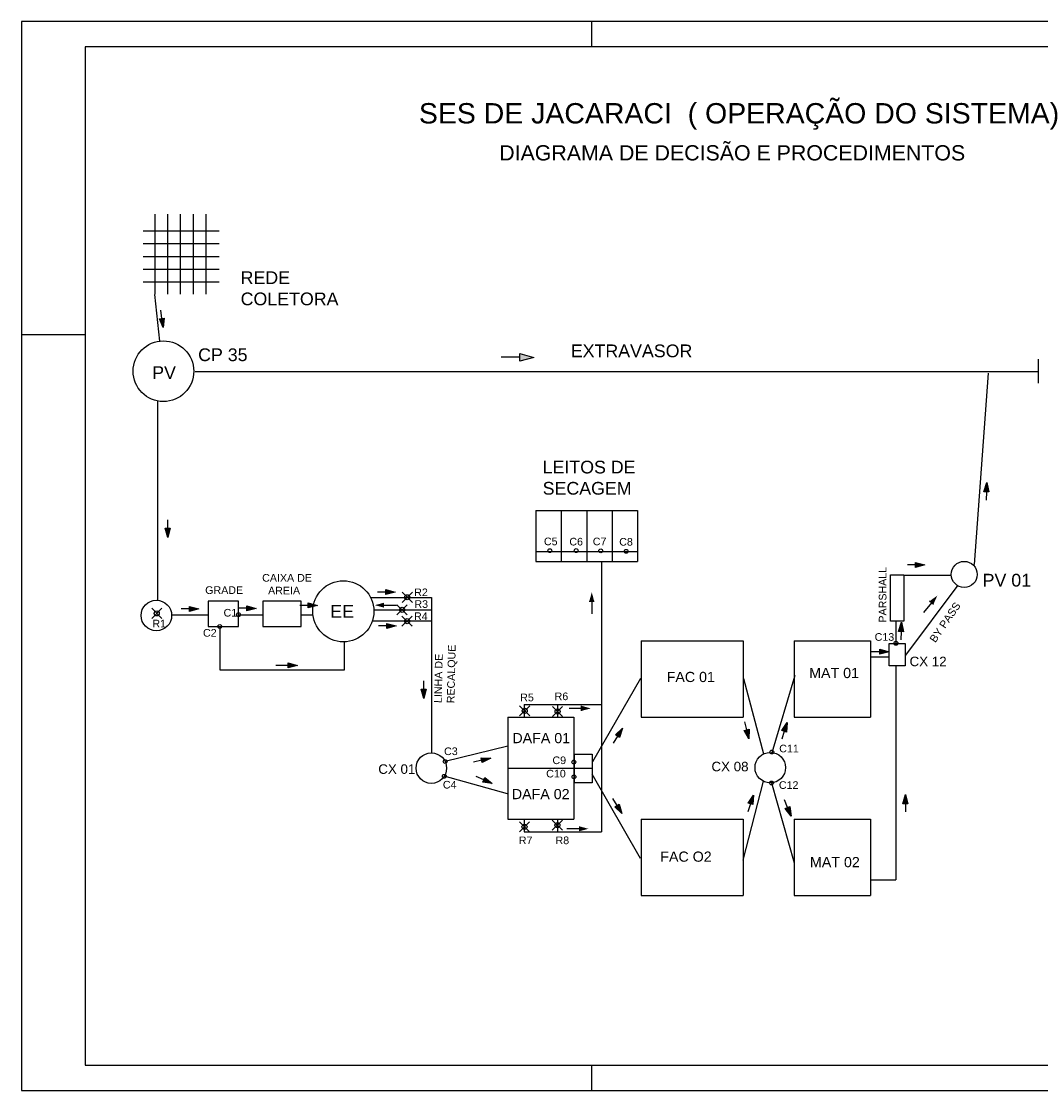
# Model space of a CAD drawing. Extents: x 520.1 to 598, y 318.7 to 360.7.
# Tile 1 of 15: x 520.1 to 560.2, y 318.7 to 360.7. Entities that reach past the tile are written whole.
import ezdxf

# ---------------------------------------------------------------- set-up
doc = ezdxf.new("R2010")
doc.units = 0
doc.layers.get('0').update_dxf_attribs({"color": 5, "linetype": 'CONTINUOUS'})
for name, color, linetype in [('CAIXAS', 4, 'CONTINUOUS'), ('COMPORTAS', 6, 'CONTINUOUS'), ('LIGAÇÃO', 5, 'CONTINUOUS'), ('PADRÃO', 7, 'CONTINUOUS')]:
    doc.layers.add(name, color=color, linetype=linetype)
doc.styles.get("Standard").update_dxf_attribs({"font": 'ARIAL.TTF'})

msp = doc.modelspace()

# ---------------------------------------------------------------- hatches: boundary and pattern name
for color, points in [(5, [(525.567, 349.046), (525.711, 348.695), (525.762, 349.072)]), (11, [(539.72, 347.676), (539.72, 347.381), (540.27, 347.525)]), (5, [(558.145, 342.24), (558.062, 342.61), (557.948, 342.247)]), (5, [(525.8, 340.817), (525.896, 340.451), (525.997, 340.817)]), (5, [(555.268, 339.276), (555.634, 339.372), (555.268, 339.473)]), (5, [(534.457, 338.208), (534.823, 338.305), (534.457, 338.405)]), (102, [(542.45, 337.937), (542.647, 337.937), (542.551, 338.304)]), (102, [(555.812, 337.946), (555.966, 337.822), (556.121, 338.168)]), (5, [(526.75, 337.549), (527.117, 337.645), (526.75, 337.745)]), (5, [(528.997, 337.572), (529.364, 337.668), (528.997, 337.769)]), (5, [(531.405, 337.687), (531.772, 337.784), (531.405, 337.884)]), (102, [(534.396, 337.693), (534.396, 337.89), (534.029, 337.793)]), (5, [(534.502, 336.881), (534.868, 336.977), (534.502, 337.078)]), (5, [(554.793, 336.751), (554.706, 337.12), (554.596, 336.756)]), (5, [(553.859, 335.866), (554.226, 335.962), (553.859, 336.062)]), (102, [(530.997, 335.423), (530.631, 335.524), (530.631, 335.327)]), (5, [(535.852, 334.49), (535.948, 334.123), (536.049, 334.49)]), (102, [(542.146, 333.838), (542.146, 333.641), (542.512, 333.737)]), (5, [(550.204, 332.81), (550.219, 333.188), (550.016, 332.867)]), (5, [(543.645, 332.6), (543.757, 332.962), (543.478, 332.705)]), (5, [(548.539, 332.876), (548.722, 332.544), (548.73, 332.924)]), (5, [(538.249, 331.609), (538.584, 331.787), (538.204, 331.801)]), (5, [(538.268, 330.842), (538.643, 330.788), (538.345, 331.024)]), (5, [(548.879, 329.957), (548.904, 330.335), (548.692, 330.019)]), (5, [(554.965, 329.995), (554.867, 330.361), (554.768, 329.994)]), (5, [(543.458, 329.872), (543.731, 329.61), (543.625, 329.975)]), (5, [(550.152, 329.81), (550.378, 329.506), (550.335, 329.884)]), (102, [(542.053, 329.109), (542.053, 328.912), (542.419, 329.008)])]:
    msp.add_hatch(color=color).paths.add_polyline_path(points)

# ---------------------------------------------------------------- linework, layer by layer
at = {"color": 6}
for p, q in [((525.39, 353.154), (525.39, 350.008)), ((525.89, 353.154), (525.89, 350.008)), ((526.39, 353.154), (526.39, 350.008)), ((526.89, 353.154), (526.89, 350.008)), ((527.39, 353.154), (527.39, 350.008)), ((524.927, 352.493), (527.915, 352.493)), ((524.927, 351.993), (527.915, 351.993)), ((524.927, 351.493), (527.915, 351.493)), ((524.927, 350.993), (527.915, 350.993)), ((524.927, 350.493), (527.915, 350.493))]:
    msp.add_line(p, q, dxfattribs=at)
for p, q in [((525.379, 349.997), (525.573, 348.165)), ((525.567, 349.046), (525.762, 349.072)), ((525.711, 348.695), (525.567, 349.046)), ((525.664, 349.058), (525.621, 349.38)), ((525.762, 349.072), (525.711, 348.695)), ((558.122, 346.903), (557.57, 339.396)), ((557.948, 342.247), (558.062, 342.61)), ((558.062, 342.61), (558.145, 342.24)), ((558.145, 342.24), (557.948, 342.247)), ((558.047, 342.244), (558.035, 341.92)), ((525.898, 340.817), (525.898, 341.142)), ((525.896, 340.451), (525.8, 340.817)), ((525.8, 340.817), (525.997, 340.817)), ((525.997, 340.817), (525.896, 340.451)), ((555.268, 339.374), (554.944, 339.374)), ((555.268, 339.276), (555.268, 339.473)), ((555.268, 339.473), (555.634, 339.372)), ((555.634, 339.372), (555.268, 339.276)), ((534.457, 338.306), (534.132, 338.306)), ((534.457, 338.208), (534.457, 338.405)), ((534.457, 338.405), (534.823, 338.305)), ((534.823, 338.305), (534.457, 338.208)), ((526.75, 337.549), (526.75, 337.745)), ((526.75, 337.745), (527.117, 337.645)), ((528.997, 337.572), (528.997, 337.769)), ((528.997, 337.769), (529.364, 337.668)), ((531.406, 337.785), (531.081, 337.785)), ((531.405, 337.687), (531.405, 337.884)), ((531.405, 337.884), (531.772, 337.784)), ((531.772, 337.784), (531.405, 337.687)), ((525.665, 337.271), (525.665, 337.271)), ((526.751, 337.646), (526.426, 337.646)), ((527.117, 337.645), (526.75, 337.549)), ((528.997, 337.67), (528.673, 337.67)), ((529.364, 337.668), (528.997, 337.572)), ((534.502, 336.979), (534.177, 336.979)), ((534.502, 337.078), (534.868, 336.977)), ((534.502, 336.881), (534.502, 337.078)), ((534.868, 336.977), (534.502, 336.881)), ((554.493, 337.17), (554.493, 336.288)), ((554.6, 336.757), (554.715, 337.119)), ((554.715, 337.119), (554.796, 336.748)), ((554.796, 336.748), (554.6, 336.757)), ((554.695, 336.754), (554.687, 336.429)), ((553.859, 335.866), (553.859, 336.062)), ((553.859, 336.062), (554.226, 335.962)), ((553.86, 335.964), (553.535, 335.964)), ((554.226, 335.962), (553.859, 335.866)), ((535.95, 334.489), (535.95, 334.814)), ((535.852, 334.49), (536.049, 334.49)), ((535.948, 334.123), (535.852, 334.49)), ((536.049, 334.49), (535.948, 334.123)), ((548.634, 332.9), (548.556, 333.215)), ((550.016, 332.867), (550.219, 333.188)), ((550.219, 333.188), (550.204, 332.81)), ((543.562, 332.653), (543.39, 332.377)), ((543.478, 332.705), (543.757, 332.962)), ((543.645, 332.6), (543.478, 332.705)), ((543.757, 332.962), (543.645, 332.6)), ((548.539, 332.876), (548.73, 332.924)), ((548.722, 332.544), (548.539, 332.876)), ((548.73, 332.924), (548.722, 332.544)), ((550.204, 332.81), (550.016, 332.867)), ((550.111, 332.839), (550.016, 332.528)), ((538.204, 331.801), (538.584, 331.787)), ((538.249, 331.609), (538.204, 331.801)), ((538.227, 331.705), (537.911, 331.631)), ((538.584, 331.787), (538.249, 331.609)), ((538.307, 330.932), (538.008, 331.059)), ((538.268, 330.842), (538.345, 331.024)), ((538.345, 331.024), (538.643, 330.788)), ((538.643, 330.788), (538.268, 330.842)), ((543.541, 329.923), (543.372, 330.2)), ((548.692, 330.019), (548.904, 330.335)), ((548.904, 330.335), (548.879, 329.957)), ((550.243, 329.846), (550.122, 330.148)), ((554.768, 329.994), (554.867, 330.361)), ((554.867, 330.361), (554.965, 329.995)), ((543.458, 329.872), (543.625, 329.975)), ((543.731, 329.61), (543.458, 329.872)), ((543.625, 329.975), (543.731, 329.61)), ((548.786, 329.989), (548.684, 329.68)), ((548.879, 329.957), (548.692, 330.019)), ((550.152, 329.81), (550.335, 329.884)), ((550.378, 329.506), (550.152, 329.81)), ((550.335, 329.884), (550.378, 329.506)), ((554.965, 329.995), (554.768, 329.994)), ((554.867, 329.995), (554.868, 329.67))]:
    msp.add_line(p, q)
at = {"color": 11}
for p, q in [((539.721, 347.528), (538.991, 347.528)), ((539.72, 347.381), (539.72, 347.676)), ((539.72, 347.676), (540.27, 347.525)), ((540.27, 347.525), (539.72, 347.381))]:
    msp.add_line(p, q, dxfattribs=at)
at = {"color": 2}
msp.add_line((560.095, 346.512), (560.095, 347.459), dxfattribs=at)
at = {"color": 102}
for p, q in [((534.389, 337.793), (534.875, 337.794)), ((542.647, 337.937), (542.45, 337.937)), ((542.549, 337.938), (542.55, 337.452)), ((555.89, 337.884), (555.585, 337.505)), ((555.966, 337.822), (555.812, 337.946)), ((530.631, 335.425), (530.145, 335.425)), ((530.631, 335.524), (530.997, 335.423)), ((530.631, 335.327), (530.631, 335.524)), ((530.997, 335.423), (530.631, 335.327)), ((542.146, 333.739), (541.66, 333.739)), ((542.146, 333.641), (542.146, 333.838)), ((542.053, 329.01), (541.567, 329.01))]:
    msp.add_line(p, q, dxfattribs=at)
at = {"layer": 'CAIXAS'}
for p, q in [((540.35, 341.507), (544.35, 341.507)), ((540.35, 341.507), (540.35, 339.507)), ((541.35, 341.507), (541.35, 339.507)), ((542.35, 341.507), (542.35, 339.507)), ((543.35, 341.507), (543.35, 339.507)), ((544.35, 341.507), (544.35, 339.507)), ((540.35, 339.907), (544.35, 339.907)), ((540.35, 339.507), (544.35, 339.507)), ((544.493, 336.392), (548.493, 336.392)), ((544.493, 336.392), (544.493, 333.392)), ((548.493, 336.392), (548.493, 333.392)), ((550.493, 336.392), (553.493, 336.392)), ((550.493, 336.392), (550.493, 333.392)), ((553.493, 336.392), (553.493, 333.392)), ((539.25, 333.392), (541.85, 333.392)), ((539.25, 333.392), (539.25, 329.392)), ((541.85, 333.392), (541.85, 329.392)), ((544.493, 333.392), (548.493, 333.392)), ((550.493, 333.392), (553.493, 333.392)), ((541.873, 331.939), (542.571, 331.939)), ((541.873, 330.81), (541.873, 331.939)), ((542.571, 331.939), (542.571, 330.81)), ((539.25, 331.392), (542.571, 331.392)), ((542.571, 330.81), (541.873, 330.81)), ((539.25, 329.392), (541.85, 329.392)), ((544.493, 329.392), (548.493, 329.392)), ((544.493, 329.392), (544.493, 326.392)), ((548.493, 329.392), (548.493, 326.392)), ((550.493, 329.392), (553.493, 329.392)), ((550.493, 329.392), (550.493, 326.392)), ((553.493, 329.392), (553.493, 326.392)), ((544.493, 326.392), (548.493, 326.392)), ((550.493, 326.392), (553.493, 326.392))]:
    msp.add_line(p, q, dxfattribs=at)
for points in [[(554.288, 338.986), (554.807, 338.986), (554.807, 337.17), (554.288, 337.17)], [(527.478, 336.954), (528.678, 336.954), (528.678, 337.954), (527.478, 337.954)], [(529.637, 336.954), (531.137, 336.954), (531.137, 337.954), (529.637, 337.954)], [(554.236, 336.288), (554.859, 336.288), (554.859, 335.405), (554.236, 335.405)]]:
    msp.add_lwpolyline(points, close=True, dxfattribs=at)
for centre, radius in [((525.727, 346.983), 1.191), ((557.178, 339), 0.512), ((532.794, 337.552), 1.2), ((525.45, 337.386), 0.6), ((536.25, 331.392), 0.6), ((549.561, 331.41), 0.6)]:
    msp.add_circle(centre, radius, dxfattribs=at)
at = {"layer": 'COMPORTAS'}
for p, q in [((535.103, 338.301), (535.503, 337.901)), ((535.103, 337.901), (535.503, 338.301)), ((534.899, 337.81), (535.299, 337.41)), ((534.899, 337.41), (535.299, 337.81)), ((535.386, 337.823), (535.386, 337.823)), ((525.265, 337.271), (525.665, 337.671)), ((525.265, 337.671), (525.665, 337.271)), ((535.094, 337.363), (535.494, 336.963)), ((535.094, 336.963), (535.494, 337.363)), ((535.249, 337.41), (535.249, 337.41)), ((535.494, 337.008), (535.494, 337.008)), ((539.716, 333.841), (540.116, 333.441)), ((539.716, 333.441), (540.116, 333.841)), ((539.9, 333.892), (539.9, 333.392)), ((541.006, 333.816), (541.406, 333.416)), ((541.006, 333.416), (541.406, 333.816)), ((541.2, 333.892), (541.2, 333.392)), ((540.116, 333.441), (540.116, 333.441)), ((541.406, 333.416), (541.406, 333.416)), ((539.708, 329.285), (540.108, 328.885)), ((539.708, 328.885), (540.108, 329.285)), ((539.9, 329.392), (539.9, 328.892)), ((540.998, 329.35), (541.398, 328.95)), ((540.998, 328.95), (541.398, 329.35)), ((541.2, 329.392), (541.2, 328.892)), ((540.108, 328.885), (540.108, 328.885)), ((541.398, 328.95), (541.398, 328.95))]:
    msp.add_line(p, q, dxfattribs=at)
for centre, radius in [((540.905, 339.937), 0.075), ((541.936, 339.937), 0.076), ((542.901, 339.927), 0.075), ((543.898, 339.908), 0.075), ((535.303, 338.101), 0.1), ((535.099, 337.61), 0.1), ((525.465, 337.471), 0.1), ((528.673, 337.419), 0.075), ((535.294, 337.163), 0.1), ((527.937, 336.954), 0.075), ((554.496, 336.293), 0.075), ((539.916, 333.641), 0.1), ((541.206, 333.616), 0.1), ((549.623, 332.024), 0.075), ((536.79, 331.654), 0.075), ((541.846, 331.63), 0.075), ((536.757, 331.071), 0.075), ((541.85, 331.047), 0.075), ((549.607, 330.809), 0.075), ((539.908, 329.085), 0.1), ((541.198, 329.15), 0.1)]:
    msp.add_circle(centre, radius, dxfattribs=at)
at = {"layer": 'LIGAÇÃO'}
for p, q in [((526.979, 346.974), (560.095, 346.974)), ((525.489, 345.79), (525.489, 337.985)), ((542.932, 339.507), (542.932, 328.892)), ((554.79, 338.976), (556.635, 338.976)), ((554.884, 335.826), (556.939, 338.579)), ((533.865, 338.094), (536.25, 338.094)), ((536.25, 338.094), (536.25, 331.992)), ((526.049, 337.419), (527.478, 337.419)), ((528.678, 337.419), (529.637, 337.419)), ((531.137, 337.419), (531.602, 337.419)), ((533.993, 337.616), (536.25, 337.616)), ((533.946, 337.171), (536.25, 337.171)), ((553.509, 335.769), (554.236, 335.769)), ((554.493, 335.405), (554.493, 327)), ((544.459, 334.916), (542.576, 331.639)), ((548.51, 334.915), (549.293, 331.947)), ((549.64, 332.005), (550.54, 335.037)), ((539.9, 333.892), (542.932, 333.892)), ((539.25, 332.256), (536.79, 331.654)), ((539.242, 330.378), (536.757, 331.071)), ((544.459, 327.843), (542.57, 331.152)), ((549.281, 330.88), (548.488, 327.782)), ((549.609, 330.812), (550.498, 327.676)), ((539.9, 328.892), (542.932, 328.892)), ((553.493, 327), (554.496, 327))]:
    msp.add_line(p, q, dxfattribs=at)
msp.add_lwpolyline([(527.937, 336.954), (527.937, 335.254), (532.837, 335.254), (532.837, 336.353)], dxfattribs=at)
at = {"layer": 'PADRÃO', "color": 2}
for p, q in [((520.148, 360.724), (520.148, 318.724)), ((598.048, 360.724), (520.148, 360.724)), ((542.548, 359.724), (542.548, 360.724)), ((520.148, 348.424), (522.648, 348.424)), ((542.548, 318.724), (542.548, 319.724)), ((520.148, 318.724), (598.048, 318.724))]:
    msp.add_line(p, q, dxfattribs=at)
at = {"layer": 'PADRÃO', "color": 1}
for p, q in [((597.048, 359.724), (522.648, 359.724)), ((522.648, 359.724), (522.648, 319.724)), ((522.648, 319.724), (597.048, 319.724))]:
    msp.add_line(p, q, dxfattribs=at)

# ---------------------------------------------------------------- texts
at = {"attachment_point": 1}
for s, insert, char_height, width in [('SES DE JACARACI  ( OPERAÇÃO DO SISTEMA)', (535.76, 357.514), 0.8, 37), ('DIAGRAMA DE DECISÃO E PROCEDIMENTOS', (538.915, 355.861), 0.6, 20), ('REDE COLETORA', (528.759, 350.907), 0.5, 4.01515), ('CP 35', (527.09, 347.879), 0.5, 3.2893), ('EXTRAVASOR', (541.726, 348.032), 0.5, 5.1), ('PV', (525.286, 347.177), 0.5, 3.2893), ('{\\fArial|b0|i0|c0|p34;LEITOS DE SECAGEM}', (540.621, 343.467), 0.5, 6.6625), ('{\\fArial|b0|i0|c0|p34;C5}', (540.671, 340.447), 0.3, 2.46), ('{\\fArial|b0|i0|c0|p34;C6}', (541.669, 340.438), 0.3, 2.46), ('{\\fArial|b0|i0|c0|p34;C7}', (542.59, 340.445), 0.3, 2.46), ('{\\fArial|b0|i0|c0|p34;C8}', (543.628, 340.431), 0.3, 2.46), ('CAIXA DE\\P  AREIA', (529.604, 339.016), 0.3, 1.9736), ('{\\fArial|b0|i0|c0|p34;PV 01}', (557.901, 339.024), 0.5, 3.28934), ('{\\fArial|b0|i0|c0|p34;GRADE}', (527.367, 338.533), 0.3, 1.97361), ('{\\fArial|b0|i0|c0|p34;R2}', (535.576, 338.447), 0.3, 2.2), ('{\\fArial|b0|i0|c0|p34;EE}', (532.278, 337.796), 0.5, 3.28934), ('{\\fArial|b0|i0|c0|p34;R3}', (535.584, 337.986), 0.3, 2.2), ('{\\fArial|b0|i0|c0|p34;C1}', (528.089, 337.645), 0.3, 2.46), ('{\\fArial|b0|i0|c0|p34;R4}', (535.569, 337.51), 0.3, 2.2), ('{\\fArial|b0|i0|c0|p34;R1}', (525.293, 337.22), 0.3, 2.46), ('{\\fArial|b0|i0|c0|p34;C2}', (527.281, 336.855), 0.3, 2.46), ('{\\fArial|b0|i0|c0|p34;C13}', (553.66, 336.694), 0.3, 2.46), ('CX 12', (555.031, 335.77), 0.375, 2.467), ('{\\fArial|b0|i0|c0|p34;FAC 01}', (545.492, 335.173), 0.4, 2.63148), ('{\\fArial|b0|i0|c0|p34;MAT 01}', (551.089, 335.329), 0.4, 2.63148), ('{\\fArial|b0|i0|c0|p34;R6}', (541.091, 334.361), 0.3, 2.46), ('{\\fArial|b0|i0|c0|p34;R5}', (539.737, 334.317), 0.3, 2.46), ('{\\fArial|b0|i0|c0|p34;DAFA 01}', (539.432, 332.772), 0.4, 2.63148), ('{\\fArial|b0|i0|c0|p34;C11}', (549.912, 332.311), 0.3, 2.46), ('{\\fArial|b0|i0|c0|p34;C3}', (536.749, 332.204), 0.3, 2.46), ('{\\fArial|b0|i0|c0|p34;C9}', (541.006, 331.85), 0.3, 2.46), ('CX 01', (534.165, 331.541), 0.375, 2.46701), ('CX 08', (547.251, 331.642), 0.375, 2.4), ('{\\fArial|b0|i0|c0|p34;C10}', (540.759, 331.326), 0.3, 2.46), ('{\\fArial|b0|i0|c0|p34;C4}', (536.701, 330.89), 0.3, 2.46), ('{\\fArial|b0|i0|c0|p34;DAFA 02}', (539.411, 330.572), 0.4, 2.63148), ('{\\fArial|b0|i0|c0|p34;C12}', (549.899, 330.876), 0.3, 2.46), ('{\\fArial|b0|i0|c0|p34;R7}', (539.685, 328.705), 0.3, 2.46), ('{\\fArial|b0|i0|c0|p34;R8}', (541.126, 328.705), 0.3, 2.46), ('{\\fArial|b0|i0|c0|p34;FAC O2}', (545.241, 328.115), 0.4, 2.63148), ('MAT 02', (551.12, 327.9), 0.4, 2.63148)]:
    msp.add_mtext(s, dxfattribs=dict(at, insert=insert, char_height=char_height, width=width))
at = {"char_height": 0.3, "attachment_point": 1}
for s, insert, width, rotation in [('{\\fArial|b0|i0|c0|p34;PARSHALL}', (553.823, 337.108), 2.05476, 90), ('{\\fArial|b0|i0|c0|p34;BY PASS}', (555.795, 336.464), 2.10841, 55.6853), ('LINHA DE RECALQUE', (536.355, 333.952), 3.21333, 88.748)]:
    msp.add_mtext(s, dxfattribs=dict(at, insert=insert, width=width, rotation=rotation))

doc.saveas('drawing.dxf')
